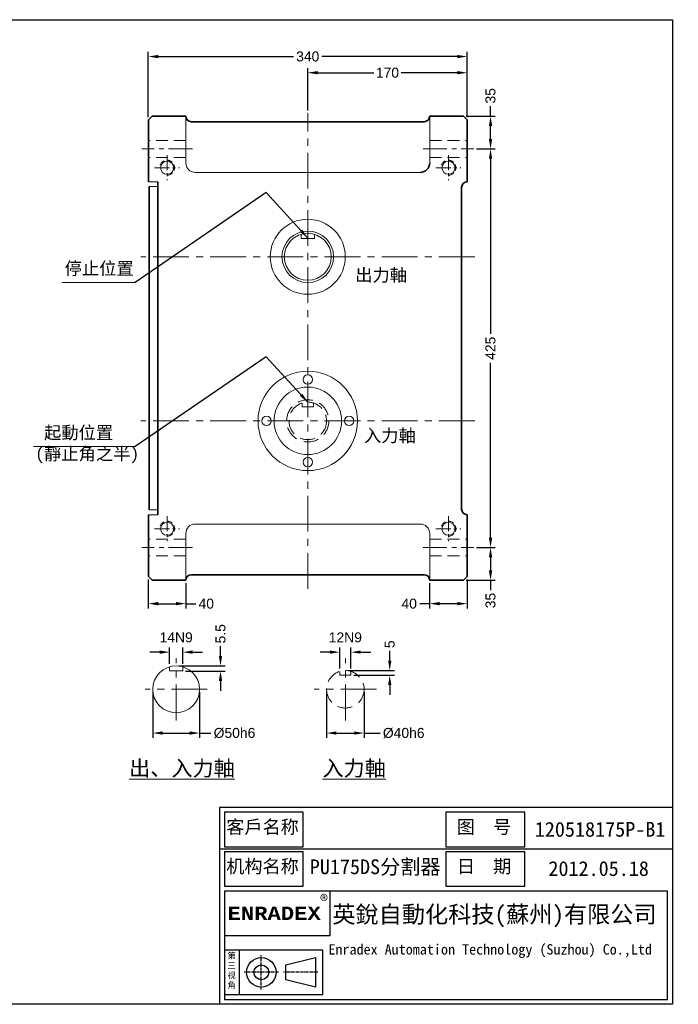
# Model space of a CAD drawing. Header units: inches. Extents: x -25 to 1478, y -56 to 994.
# Tile 3 of 3: x 775 to 1478, y -56 to 994. Entities that reach past the tile are written whole.
import ezdxf

# ---------------------------------------------------------------- set-up
doc = ezdxf.new("R2010")
doc.units = ezdxf.units.IN
doc.header["$MEASUREMENT"] = 0
doc.linetypes.add('CENTER', pattern=[50.8, 31.75, -6.35, 6.35, -6.35])
doc.linetypes.add('HIDDEN2', pattern=[4.7625, 3.175, -1.5875])
doc.layers.add('A主綫', color=7, linetype='Continuous')
doc.layers.add('D主中心綫', color=1, linetype='CENTER')
for name, color, linetype, lineweight in [('PX', 7, 'Continuous', 20), ('中心線', 1, 'CENTER', 20), ('付虛線', 54, 'HIDDEN2', 15), ('實線', 7, 'Continuous', 35), ('標注', 3, 'Continuous', 20), ('細實線', 7, 'Continuous', 20)]:
    doc.layers.add(name, color=color, linetype=linetype, lineweight=lineweight)
doc.styles.get("Standard").update_dxf_attribs({"font": 'arial.ttf'})
doc.dimstyles.new('pu175ds', dxfattribs={"dimtxt": 10.6, "dimasz": 10.5, "dimexe": 5, "dimexo": 3, "dimgap": 3.5, "dimtad": 0, "dimdec": 4, "dimdsep": 46, "dimtxsty": 'Standard', "dimcen": 0, "dimadec": 0, "dimazin": 0, "dimtfac": 1, "dimtdec": 4, "dimtofl": 0, "dimtmove": 0, "dimatfit": 3, "dimfxl": 0, "dimtolj": 1, "dimtzin": 0, "dimarcsym": 0})

# ---------------------------------------------------------------- blocks, each defined once
blk = doc.blocks.new('*D31')
at = {"layer": 'Defpoints', "color": 0, "ltscale": 0.5}
for p in [(1248.4, 891.6), (1277.3, 891.6), (1259.4, 856.6)]:
    blk.add_point(p, dxfattribs=at)
at = {"layer": '標注', "color": 0, "lineweight": -2, "ltscale": 0.5}
for p, q in [((1277.3, 891.6), (1277.3, 902.1)), ((1251.4, 891.6), (1282.3, 891.6)), ((1277.3, 867.1), (1277.3, 881.1)), ((1262.4, 856.6), (1282.3, 856.6))]:
    blk.add_line(p, q, dxfattribs=at)
at = {"layer": '標注', "color": 0, "ltscale": 0.5}
for points in [[(1275.6, 881.1), (1279.1, 881.1), (1277.3, 891.6)], [(1275.6, 867.1), (1279.1, 867.1), (1277.3, 856.6)]]:
    blk.add_solid(points, dxfattribs=at)
at = {"layer": '標注', "color": 0, "ltscale": 0.5, "insert": (1277.3, 913.3), "char_height": 10.6, "attachment_point": 5, "rotation": 90}
blk.add_mtext('\\A1;35', dxfattribs=at)
blk = doc.blocks.new('*D32')
at = {"layer": 'Defpoints', "color": 0, "ltscale": 0.5}
for p in [(1259.4, 856.6), (1259.4, 431.6), (1277.3, 431.6)]:
    blk.add_point(p, dxfattribs=at)
at = {"layer": '標注', "color": 0, "lineweight": -2, "ltscale": 0.5}
for p, q in [((1262.4, 856.6), (1282.3, 856.6)), ((1277.3, 846.1), (1277.3, 659.6)), ((1277.3, 442.1), (1277.3, 628.7)), ((1262.4, 431.6), (1282.3, 431.6))]:
    blk.add_line(p, q, dxfattribs=at)
at = {"layer": '標注', "color": 0, "ltscale": 0.5}
for points in [[(1275.6, 846.1), (1279.1, 846.1), (1277.3, 856.6)], [(1275.6, 442.1), (1279.1, 442.1), (1277.3, 431.6)]]:
    blk.add_solid(points, dxfattribs=at)
at = {"layer": '標注', "color": 0, "ltscale": 0.5, "insert": (1277.3, 644.1), "char_height": 10.6, "attachment_point": 5, "rotation": 90}
blk.add_mtext('\\A1;425', dxfattribs=at)
blk = doc.blocks.new('*D33')
at = {"layer": 'Defpoints', "color": 0, "ltscale": 0.5}
for p in [(1259.4, 431.6), (1248.4, 396.6), (1277.3, 396.6)]:
    blk.add_point(p, dxfattribs=at)
at = {"layer": '標注', "color": 0, "lineweight": -2, "ltscale": 0.5}
for p, q in [((1262.4, 431.6), (1282.3, 431.6)), ((1277.3, 421.1), (1277.3, 407.1)), ((1251.4, 396.6), (1282.3, 396.6)), ((1277.3, 396.6), (1277.3, 386.1))]:
    blk.add_line(p, q, dxfattribs=at)
at = {"layer": '標注', "color": 0, "ltscale": 0.5}
for points in [[(1275.6, 421.1), (1279.1, 421.1), (1277.3, 431.6)], [(1275.6, 407.1), (1279.1, 407.1), (1277.3, 396.6)]]:
    blk.add_solid(points, dxfattribs=at)
at = {"layer": '標注', "color": 0, "ltscale": 0.5, "insert": (1277.3, 375), "char_height": 10.6, "attachment_point": 5, "rotation": 90}
blk.add_mtext('\\A1;35', dxfattribs=at)
blk = doc.blocks.new('*D34')
at = {"layer": 'Defpoints', "color": 0, "ltscale": 0.5}
for p in [(1082.4, 937.9), (1082.4, 894.6), (1252.4, 887.6)]:
    blk.add_point(p, dxfattribs=at)
at = {"layer": '標注', "color": 0, "lineweight": -2, "ltscale": 0.5}
for p, q in [((1082.4, 897.6), (1082.4, 942.9)), ((1092.9, 937.9), (1152.7, 937.9)), ((1241.9, 937.9), (1182.1, 937.9)), ((1252.4, 890.6), (1252.4, 942.9))]:
    blk.add_line(p, q, dxfattribs=at)
at = {"layer": '標注', "color": 0, "ltscale": 0.5}
for points in [[(1092.9, 939.7), (1092.9, 936.2), (1082.4, 937.9)], [(1241.9, 939.7), (1241.9, 936.2), (1252.4, 937.9)]]:
    blk.add_solid(points, dxfattribs=at)
at = {"layer": '標注', "color": 0, "ltscale": 0.5, "insert": (1167.4, 937.9), "char_height": 10.6, "attachment_point": 5}
blk.add_mtext('\\A1;170', dxfattribs=at)
blk = doc.blocks.new('*D35')
at = {"layer": 'Defpoints', "color": 0, "ltscale": 0.5}
for p in [(912.4, 955.2), (912.4, 887.6), (1252.4, 887.6)]:
    blk.add_point(p, dxfattribs=at)
at = {"layer": '標注', "color": 0, "lineweight": -2, "ltscale": 0.5}
for p, q in [((912.4, 890.6), (912.4, 960.2)), ((1252.4, 890.6), (1252.4, 960.2)), ((922.9, 955.2), (1067.2, 955.2)), ((1241.9, 955.2), (1097.6, 955.2))]:
    blk.add_line(p, q, dxfattribs=at)
at = {"layer": '標注', "color": 0, "ltscale": 0.5}
for points in [[(922.9, 956.9), (922.9, 953.4), (912.4, 955.2)], [(1241.9, 956.9), (1241.9, 953.4), (1252.4, 955.2)]]:
    blk.add_solid(points, dxfattribs=at)
at = {"layer": '標注', "color": 0, "ltscale": 0.5, "insert": (1082.4, 955.2), "char_height": 10.6, "attachment_point": 5}
blk.add_mtext('\\A1;340', dxfattribs=at)
blk = doc.blocks.new('*D36')
at = {"layer": 'Defpoints', "color": 0, "ltscale": 0.5}
for p in [(912.4, 400.6), (952.4, 396.6), (952.4, 371.7)]:
    blk.add_point(p, dxfattribs=at)
at = {"layer": '標注', "color": 0, "lineweight": -2, "ltscale": 0.5}
for p, q in [((912.4, 397.6), (912.4, 366.7)), ((952.4, 393.6), (952.4, 366.7)), ((922.9, 371.7), (941.9, 371.7)), ((952.4, 371.7), (962.9, 371.7))]:
    blk.add_line(p, q, dxfattribs=at)
at = {"layer": '標注', "color": 0, "ltscale": 0.5}
for points in [[(922.9, 373.5), (922.9, 370), (912.4, 371.7)], [(941.9, 373.5), (941.9, 370), (952.4, 371.7)]]:
    blk.add_solid(points, dxfattribs=at)
at = {"layer": '標注', "color": 0, "ltscale": 0.5, "insert": (974.2, 371.7), "char_height": 10.6, "attachment_point": 5}
blk.add_mtext('\\A1;40', dxfattribs=at)
blk = doc.blocks.new('*D37')
at = {"layer": 'Defpoints', "color": 0, "ltscale": 0.5}
for p in [(1252.4, 400.6), (1212.4, 396.6), (1212.4, 371.7)]:
    blk.add_point(p, dxfattribs=at)
at = {"layer": '標注', "color": 0, "lineweight": -2, "ltscale": 0.5}
for p, q in [((1212.4, 393.6), (1212.4, 366.7)), ((1252.4, 397.6), (1252.4, 366.7)), ((1212.4, 371.7), (1201.9, 371.7)), ((1241.9, 371.7), (1222.9, 371.7))]:
    blk.add_line(p, q, dxfattribs=at)
at = {"layer": '標注', "color": 0, "ltscale": 0.5}
for points in [[(1222.9, 373.5), (1222.9, 370), (1212.4, 371.7)], [(1241.9, 373.5), (1241.9, 370), (1252.4, 371.7)]]:
    blk.add_solid(points, dxfattribs=at)
at = {"layer": '標注', "color": 0, "ltscale": 0.5, "insert": (1190.6, 371.7), "char_height": 10.6, "attachment_point": 5}
blk.add_mtext('\\A1;40', dxfattribs=at)
blk = doc.blocks.new('*D47')
at = {"layer": 'Defpoints', "color": 0, "ltscale": 0.5}
for p in [(917.1, 280.4), (967.1, 280.4), (967.1, 233.7)]:
    blk.add_point(p, dxfattribs=at)
at = {"layer": '標注', "color": 0, "lineweight": -2, "ltscale": 0.5}
for p, q in [((917.1, 277.4), (917.1, 228.7)), ((967.1, 277.4), (967.1, 228.7)), ((927.6, 233.7), (956.6, 233.7)), ((967.1, 233.7), (979.2, 233.7))]:
    blk.add_line(p, q, dxfattribs=at)
at = {"layer": '標注', "color": 0, "ltscale": 0.5}
for points in [[(927.6, 235.5), (927.6, 232), (917.1, 233.7)], [(956.6, 235.5), (956.6, 232), (967.1, 233.7)]]:
    blk.add_solid(points, dxfattribs=at)
at = {"layer": '標注', "color": 0, "ltscale": 0.5, "insert": (1004.3, 233.7), "char_height": 10.6, "attachment_point": 5}
blk.add_mtext('\\A1;%%C50h6', dxfattribs=at)
blk = doc.blocks.new('*D48')
at = {"layer": 'Defpoints', "color": 0, "ltscale": 0.5}
for p in [(935.1, 320), (935.1, 304.4), (949.1, 304.4)]:
    blk.add_point(p, dxfattribs=at)
at = {"layer": '標注', "color": 0, "lineweight": -2, "ltscale": 0.5}
for p, q in [((924.6, 320), (914.1, 320)), ((935.1, 307.4), (935.1, 325)), ((949.1, 307.4), (949.1, 325)), ((959.6, 320), (970.1, 320))]:
    blk.add_line(p, q, dxfattribs=at)
at = {"layer": '標注', "color": 0, "ltscale": 0.5}
for points in [[(924.6, 321.8), (924.6, 318.3), (935.1, 320)], [(959.6, 321.8), (959.6, 318.3), (949.1, 320)]]:
    blk.add_solid(points, dxfattribs=at)
at = {"layer": '標注', "color": 0, "ltscale": 0.5, "insert": (942.1, 335.7), "char_height": 10.6, "attachment_point": 5}
blk.add_mtext('\\A1;14N9', dxfattribs=at)
blk = doc.blocks.new('*D49')
at = {"layer": 'Defpoints', "color": 0, "ltscale": 0.5}
for p in [(942.1, 305.4), (989.4, 305.4), (949.1, 299.9)]:
    blk.add_point(p, dxfattribs=at)
at = {"layer": '標注', "color": 0, "lineweight": -2, "ltscale": 0.5}
for p, q in [((989.4, 315.9), (989.4, 326.4)), ((945.1, 305.4), (994.4, 305.4)), ((952.1, 299.9), (994.4, 299.9)), ((989.4, 289.4), (989.4, 278.9))]:
    blk.add_line(p, q, dxfattribs=at)
at = {"layer": '標注', "color": 0, "ltscale": 0.5}
for points in [[(987.6, 315.9), (991.1, 315.9), (989.4, 305.4)], [(987.6, 289.4), (991.1, 289.4), (989.4, 299.9)]]:
    blk.add_solid(points, dxfattribs=at)
at = {"layer": '標注', "color": 0, "ltscale": 0.5, "insert": (989.4, 339.6), "char_height": 10.6, "attachment_point": 5, "rotation": 90}
blk.add_mtext('\\A1;5.5', dxfattribs=at)
blk = doc.blocks.new('*D8')
at = {"layer": 'Defpoints', "color": 0, "ltscale": 0.5}
for p in [(1102.5, 280.4), (1142.5, 280.4), (1142.5, 233.7)]:
    blk.add_point(p, dxfattribs=at)
at = {"layer": '標注', "color": 0, "lineweight": -2, "ltscale": 0.5}
for p, q in [((1102.5, 277.4), (1102.5, 228.7)), ((1142.5, 277.4), (1142.5, 228.7)), ((1113, 233.7), (1132, 233.7)), ((1142.5, 233.7), (1159.6, 233.7))]:
    blk.add_line(p, q, dxfattribs=at)
at = {"layer": '標注', "color": 0, "ltscale": 0.5}
for points in [[(1113, 235.5), (1113, 232), (1102.5, 233.7)], [(1132, 235.5), (1132, 232), (1142.5, 233.7)]]:
    blk.add_solid(points, dxfattribs=at)
at = {"layer": '標注', "color": 0, "ltscale": 0.5, "insert": (1184.7, 233.7), "char_height": 10.6, "attachment_point": 5}
blk.add_mtext('\\A1;%%C40h6', dxfattribs=at)
blk = doc.blocks.new('*D9')
at = {"layer": 'Defpoints', "color": 0, "ltscale": 0.5}
for p in [(1116.5, 320), (1116.5, 299.5), (1128.5, 299.5)]:
    blk.add_point(p, dxfattribs=at)
at = {"layer": '標注', "color": 0, "lineweight": -2, "ltscale": 0.5}
for p, q in [((1106, 320), (1095.5, 320)), ((1116.5, 302.5), (1116.5, 325)), ((1128.5, 302.5), (1128.5, 325)), ((1139, 320), (1149.5, 320))]:
    blk.add_line(p, q, dxfattribs=at)
at = {"layer": '標注', "color": 0, "ltscale": 0.5}
for points in [[(1106, 321.8), (1106, 318.3), (1116.5, 320)], [(1139, 321.8), (1139, 318.3), (1128.5, 320)]]:
    blk.add_solid(points, dxfattribs=at)
at = {"layer": '標注', "color": 0, "ltscale": 0.5, "insert": (1122.5, 335.7), "char_height": 10.6, "attachment_point": 5}
blk.add_mtext('\\A1;12N9', dxfattribs=at)
blk = doc.blocks.new('*D10')
at = {"layer": 'Defpoints', "color": 0, "ltscale": 0.5}
for p in [(1122.5, 300.4), (1128.5, 295.4), (1169.8, 300.4)]:
    blk.add_point(p, dxfattribs=at)
at = {"layer": '標注', "color": 0, "lineweight": -2, "ltscale": 0.5}
for p, q in [((1169.8, 310.9), (1169.8, 321.4)), ((1125.5, 300.4), (1174.8, 300.4)), ((1131.5, 295.4), (1174.8, 295.4)), ((1169.8, 284.9), (1169.8, 274.4))]:
    blk.add_line(p, q, dxfattribs=at)
at = {"layer": '標注', "color": 0, "ltscale": 0.5}
for points in [[(1168.1, 310.9), (1171.6, 310.9), (1169.8, 300.4)], [(1168.1, 284.9), (1171.6, 284.9), (1169.8, 295.4)]]:
    blk.add_solid(points, dxfattribs=at)
at = {"layer": '標注', "color": 0, "ltscale": 0.5, "insert": (1169.8, 328.4), "char_height": 10.6, "attachment_point": 5, "rotation": 90}
blk.add_mtext('\\A1;5', dxfattribs=at)

msp = doc.modelspace()

# ---------------------------------------------------------------- linework, layer by layer
at = {"layer": 'A主綫'}
for points in [[(-24.97173, 994.46966), (1471.27827, 994.46966), (1471.27827, -55.53034), (-24.97173, -55.53034)], [(993.52827, 112.46966), (1077.52827, 112.46966), (1077.52827, 149.21966), (993.52827, 149.21966)], [(1229.77827, 112.46966), (1313.77827, 112.46966), (1313.77827, 149.21966), (1229.77827, 149.21966)], [(993.52827, 70.46966), (1077.52827, 70.46966), (1077.52827, 107.21966), (993.52827, 107.21966)], [(1229.77827, 70.46966), (1313.77827, 70.46966), (1313.77827, 107.21966), (1229.77827, 107.21966)], [(993.52827, 65.21966), (993.52827, -50.28034), (1466.02827, -50.28034), (1466.02827, 65.21966)], [(993.52827, 17.96966), (1106.40327, 17.96966), (1106.40327, 65.21966), (993.52827, 65.21966)], [(993.52827, -45.03034), (1098.52827, -45.03034), (1098.52827, 2.21966), (993.52827, 2.21966)], [(1059.15327, -29.28034), (1059.15327, -13.53034), (1090.65327, -5.65534), (1090.65327, -37.15534)]]:
    msp.add_lwpolyline(points, close=True, dxfattribs=at)
for points in [[(1471.27827, 154.46966), (988.27827, 154.46966), (988.27827, -55.53034)], [(1471.27827, 109.84466), (988.27827, 109.84466)], [(1009.27827, 2.21966), (1009.27827, -45.03034)]]:
    msp.add_lwpolyline(points, dxfattribs=at)
for radius in [15.75, 7.875]:
    msp.add_circle((1032.90327, -21.40534), radius, dxfattribs=at)
at = {"layer": 'D主中心綫', "ltscale": 0.1}
for p, q in [((1032.90327, -39.78034), (1032.90327, -3.03034)), ((1051.27535, -21.40534), (1014.5312, -21.40534)), ((1093.27827, -21.40534), (1056.52827, -21.40534))]:
    msp.add_line(p, q, dxfattribs=at)
at = {"layer": 'PX'}
for p, q in [((1075.43277, 761.12573), (1075.43277, 765.62573)), ((1075.43277, 761.12573), (1089.43277, 761.12573)), ((1089.43277, 761.12573), (1089.43277, 765.62573)), ((935.07893, 299.91669), (935.07893, 304.41669)), ((935.07893, 299.91669), (949.07893, 299.91669)), ((949.07893, 299.91669), (949.07893, 304.41669))]:
    msp.add_line(p, q, dxfattribs=at)
for centre, radius in [((1082.43277, 741.62573), 40), ((1082.43277, 741.62573), 27.5), ((1082.43277, 741.62573), 25), ((1082.43277, 566.62573), 53), ((1082.43277, 610.62573), 5), ((1082.43277, 566.62573), 36), ((1038.43277, 566.62573), 5), ((1126.43277, 566.62573), 5), ((1082.43277, 522.62573), 5), ((942.07893, 280.41669), 25)]:
    msp.add_circle(centre, radius, dxfattribs=at)
at = {"layer": '中心線', "ltscale": 1.2}
for p, q in [((1082.43277, 387.62573), (1082.43277, 894.62573)), ((1260.43277, 741.62573), (904.43277, 741.62573)), ((1260.43277, 566.62573), (904.43277, 566.62573)), ((942.07893, 247.27209), (942.07893, 313.56129)), ((1122.51813, 247.27209), (1122.51813, 313.56129)), ((975.22353, 280.41669), (908.93432, 280.41669)), ((1155.66274, 280.41669), (1089.37353, 280.41669))]:
    msp.add_line(p, q, dxfattribs=at)
at = {"layer": '中心線', "ltscale": 0.8}
for p, q in [((959.43277, 856.62573), (905.43277, 856.62573)), ((1205.43277, 856.62573), (1259.43277, 856.62573)), ((959.43277, 431.62573), (905.43277, 431.62573)), ((1205.43277, 431.62573), (1259.43277, 431.62573))]:
    msp.add_line(p, q, dxfattribs=at)
at = {"layer": '中心線', "ltscale": 0.5}
for p, q in [((932.43277, 849.93573), (932.43277, 823.31573)), ((1232.43277, 849.93573), (1232.43277, 823.31573)), ((919.12277, 836.62573), (945.74277, 836.62573)), ((1219.12277, 836.62573), (1245.74277, 836.62573)), ((932.43277, 464.93573), (932.43277, 438.31573)), ((1232.43277, 464.93573), (1232.43277, 438.31573)), ((919.12277, 451.62573), (945.74277, 451.62573)), ((1219.12277, 451.62573), (1245.74277, 451.62573))]:
    msp.add_line(p, q, dxfattribs=at)
at = {"layer": '付虛線', "ltscale": 4}
for p, q in [((952.43277, 865.62573), (912.43277, 865.62573)), ((1212.43277, 865.62573), (1252.43277, 865.62573)), ((952.43277, 847.62573), (912.43277, 847.62573)), ((1212.43277, 847.62573), (1252.43277, 847.62573)), ((952.43277, 440.62573), (912.43277, 440.62573)), ((1212.43277, 440.62573), (1252.43277, 440.62573)), ((952.43277, 422.62573), (912.43277, 422.62573)), ((1212.43277, 422.62573), (1252.43277, 422.62573))]:
    msp.add_line(p, q, dxfattribs=at)
at = {"layer": '付虛線', "ltscale": 5}
for p, q in [((1076.43277, 581.62573), (1076.43277, 585.70451)), ((1076.43277, 581.62573), (1088.43277, 581.62573)), ((1088.43277, 581.62573), (1088.43277, 585.70451)), ((1116.51813, 295.41669), (1116.51813, 299.49547)), ((1116.51813, 295.41669), (1128.51813, 295.41669)), ((1128.51813, 295.41669), (1128.51813, 299.49547))]:
    msp.add_line(p, q, dxfattribs=at)
for centre, radius in [((1082.43277, 566.62573), 22.5), ((1082.43277, 566.62573), 20), ((1122.51813, 280.41669), 20)]:
    msp.add_circle(centre, radius, dxfattribs=at)
at = {"layer": '付虛線', "lineweight": 15, "ltscale": 2}
for centre in [(932.43277, 836.62573), (1232.43277, 836.62573), (932.43277, 451.62573), (1232.43277, 451.62573)]:
    msp.add_arc(centre, 8, 270, 180, dxfattribs=at)
at = {"layer": '實線'}
for p, q in [((916.43277, 891.62573), (912.43277, 887.62573)), ((912.43277, 887.62573), (912.43277, 821.62573)), ((916.43277, 891.62573), (952.43277, 891.62573)), ((958.43277, 885.62573), (1206.43277, 885.62573)), ((1248.43277, 891.62573), (1212.43277, 891.62573)), ((1248.43277, 891.62573), (1252.43277, 887.62573)), ((1252.43277, 887.62573), (1252.43277, 821.62573)), ((922.43277, 821.62573), (922.43277, 466.62573)), ((913.43277, 816.62573), (913.43277, 471.62573)), ((1246.43277, 815.62573), (1246.43277, 472.62573)), ((912.43277, 466.62573), (912.43277, 400.62573)), ((1252.43277, 466.62573), (1252.43277, 400.62573)), ((916.43277, 396.62573), (912.43277, 400.62573)), ((958.43277, 402.62573), (1206.43277, 402.62573)), ((1252.43277, 400.62573), (1248.43277, 396.62573)), ((916.43277, 396.62573), (952.43277, 396.62573)), ((1212.43277, 396.62573), (1248.43277, 396.62573))]:
    msp.add_line(p, q, dxfattribs=at)
at = {"layer": '實線', "lineweight": 15, "ltscale": 0.5}
for centre in [(932.43277, 836.62573), (1232.43277, 836.62573), (932.43277, 451.62573), (1232.43277, 451.62573)]:
    msp.add_circle(centre, 7, dxfattribs=at)
at = {"layer": '實線'}
for centre, radius, start, end in [((958.43277, 891.62573), 6, 180, 270), ((1206.43277, 891.62573), 6, 270, 0), ((1202.43277, 841.62573), 10, 270, 0), ((1252.43277, 815.62573), 6, 90, 180), ((1252.43277, 472.62573), 6, 180, 270), ((958.43277, 396.62573), 6, 90, 180), ((1206.43277, 396.62573), 6, 0, 90)]:
    msp.add_arc(centre, radius, start, end, dxfattribs=at)
at = {"layer": '標注'}
msp.add_line((898.46138, 714.18198), (820.1334, 714.18198), dxfattribs=at)
at = {"layer": '標注', "ltscale": 0.5}
msp.add_line((898.46138, 539.18198), (789.96615, 539.18198), dxfattribs=at)
at = {"layer": '細實線'}
for p, q in [((952.43277, 891.62573), (952.43277, 841.62573)), ((1212.43277, 891.62573), (1212.43277, 841.62573)), ((962.43277, 831.62573), (1202.43277, 831.62573)), ((922.43277, 821.62573), (912.43277, 821.62573)), ((922.43277, 816.62573), (913.43277, 816.62573)), ((922.43277, 466.62573), (912.43277, 466.62573)), ((922.43277, 471.62573), (913.43277, 471.62573)), ((962.43277, 456.62573), (1202.43277, 456.62573)), ((952.43277, 396.62573), (952.43277, 446.62573)), ((1212.43277, 396.62573), (1212.43277, 446.62573))]:
    msp.add_line(p, q, dxfattribs=at)
for centre, start, end in [((962.43277, 841.62573), 180, 270), ((962.43277, 446.62573), 90, 180), ((1202.43277, 446.62573), 0, 90)]:
    msp.add_arc(centre, 10, start, end, dxfattribs=at)

# ---------------------------------------------------------------- texts
at = {"layer": 'A主綫', "attachment_point": 1}
for s, insert, char_height, width in [('{\\fSimSun|b0|i0|c134|p2;客戶名称}', (995.52145, 140.70679), 14.175, 81.331165), ('{\\fSimSun|b0|i0|c134|p2; 图  号}', (1231.77145, 140.70679), 14.175, 81.331165), ('{\\fSimSun|b0|i0|c134|p2;120518175P-B1}', (1324.51554, 138.94277), 15.75, 142.7246884), ('{\\fSimSun|b0|i0|c134|p2;机构名称}', (995.52145, 98.70679), 14.175, 81.331165), ('{\\fSimSun|b0|i0|c134|p2;PU175DS分割器}', (1084.57853, 99.00341), 15.75, 145.7356547), ('{\\fSimSun|b0|i0|c134|p2; 日  期}', (1231.77145, 98.70679), 14.175, 81.331165), ('{\\fSimSun|b0|i0|c134|p2;2012.05.18}', (1339.02562, 97.10647), 15.75, 111.7185269), ('{\\fSimSun|b0|i0|c134|p2;\\H1.19x;®\\fNSimSun|b0|i0|c134|p49;\\H0.8402x; }', (1095.43925, 61.27787), 11.025, 399.1399168), ('{\\fCourier New|b1|i0|c134|p49;\\H0.7714x;ENRADEX}', (996.8479, 48.60753), 18.375, 105.0302407), ('{\\fSimSun|b1|i0|c134|p2;英銳自動化科技(蘇州)有限公司}', (1108.62677, 49.49231), 18.1125, 362.6515039), ('{\\fNSimSun|b0|i0|c134|p49;第三视角}', (996.81291, -0.56124), 6.3, 12.5110322), ('{\\fSimSun|b0|i0|c134|p2;Enradex Automation Technology (Suzhou) Co.,Ltd\\fNSimSun|b0|i0|c134|p49; }', (1104.44493, 8.55841), 11.025, 365.5805234)]:
    msp.add_mtext(s, dxfattribs=dict(at, insert=insert, char_height=char_height, width=width))
at = {"layer": '標注', "ltscale": 0.5, "attachment_point": 1}
for s, insert, char_height, width in [('{\\fSimSun|b0|i0|c134|p2;停止位置}', (823.1805, 735.96442), 13.5135, 209.5979416), ('{\\fSimSun|b0|i0|c134|p2;出力軸}', (1133.03752, 728.88895), 13.5135, 209.5979416), ('{\\fSimSun|b0|i0|c134|p2; 起動位置\\P(靜止角之半)}', (791.98786, 560.84092), 13.5135, 209.5979416), ('{\\fSimSun|b0|i0|c134|p2;入力軸}', (1142.36907, 557.71055), 13.5135, 209.5979416), ('{\\fSimSun|b0|i0|c134|p2;\\L出、入力軸}', (891.94703, 204.50901), 16.5165, 175.2311168), ('{\\fSimSun|b0|i0|c134|p2;\\L入力軸}', (1098.05763, 204.50901), 16.5165, 175.2311168)]:
    msp.add_mtext(s, dxfattribs=dict(at, insert=insert, char_height=char_height, width=width))

# ---------------------------------------------------------------- dimensions: what is measured, and where the dimension line sits
at = {"layer": '標注', "ltscale": 0.5}
for base, p1, p2, picture, middle in [((912.43277, 955.19393), (1252.43277, 887.62573), (912.43277, 887.62573), '*D35', (1082.43277, 955.19393)), ((952.43277, 371.70522), (912.43277, 400.62573), (952.43277, 396.62573), '*D36', (974.22008, 371.70522)), ((1212.43277, 371.70522), (1252.43277, 400.62573), (1212.43277, 396.62573), '*D37', (1190.64546, 371.70522))]:
    dim = msp.add_linear_dim(base=base, p1=p1, p2=p2, dimstyle='pu175ds', dxfattribs=at)
    dim.commit()
    dim.dimension.update_dxf_attribs({"geometry": picture, "text_midpoint": middle})
dim = msp.add_linear_dim(base=(1082.43277, 937.92179), p1=(1252.43277, 887.62573), p2=(1082.43277, 894.62573), dimstyle='pu175ds', dxfattribs=at)
dim.commit()
dim.dimension.update_dxf_attribs({"geometry": '*D34', "text_midpoint": (1167.43277, 937.92179), "dimtype": 160})
for base, p1, p2, picture, middle in [((1277.33167, 891.62573), (1259.43277, 856.62573), (1248.43277, 891.62573), '*D31', (1277.33167, 913.25397)), ((1277.33167, 431.62573), (1259.43277, 856.62573), (1259.43277, 431.62573), '*D32', (1277.33167, 644.12573)), ((1277.33167, 396.62573), (1259.43277, 431.62573), (1248.43277, 396.62573), '*D33', (1277.33167, 374.99749)), ((989.36277, 305.41669), (949.07893, 299.91669), (942.07893, 305.41669), '*D49', (989.36277, 339.60564)), ((1169.80198, 300.41669), (1128.51813, 295.41669), (1122.51813, 300.41669), '*D10', (1169.80198, 328.43074))]:
    dim = msp.add_linear_dim(base=base, p1=p1, p2=p2, angle=90, dimstyle='pu175ds', dxfattribs=at)
    dim.commit()
    dim.dimension.update_dxf_attribs({"geometry": picture, "text_midpoint": middle})
for base, p1, p2, picture, middle in [((935.07893, 320.02419), (949.07893, 304.41669), (935.07893, 304.41669), '*D48', (942.07893, 335.68627)), ((1116.51813, 320.02419), (1128.51813, 299.49547), (1116.51813, 299.49547), '*D9', (1122.51813, 335.68627))]:
    dim = msp.add_linear_dim(base=base, p1=p1, p2=p2, text='<>N9', dimstyle='pu175ds', override={"dimtmove": 2}, dxfattribs=at)
    dim.commit()
    dim.dimension.update_dxf_attribs({"geometry": picture, "text_midpoint": middle})
for base, p1, p2, picture, middle in [((967.07893, 233.74744), (917.07893, 280.41669), (967.07893, 280.41669), '*D47', (1004.29797, 233.74744)), ((1142.51813, 233.74744), (1102.51813, 280.41669), (1142.51813, 280.41669), '*D8', (1184.73718, 233.74744))]:
    dim = msp.add_linear_dim(base=base, p1=p1, p2=p2, text='%%C<>h6', dimstyle='pu175ds', dxfattribs=at)
    dim.commit()
    dim.dimension.update_dxf_attribs({"geometry": picture, "text_midpoint": middle, "dimtype": 160})

# ---------------------------------------------------------------- leaders
for points in [[(1082.43277, 761.62573), (1038.03959, 810.03983), (898.46138, 714.18198)], [(1082.43277, 586.62573), (1038.03959, 635.03983), (898.46138, 539.18198)]]:
    msp.add_leader(points, dimstyle='pu175ds', override={"dimgap": 3.5, "dimtad": 0}, dxfattribs=at)

doc.saveas('drawing.dxf')
